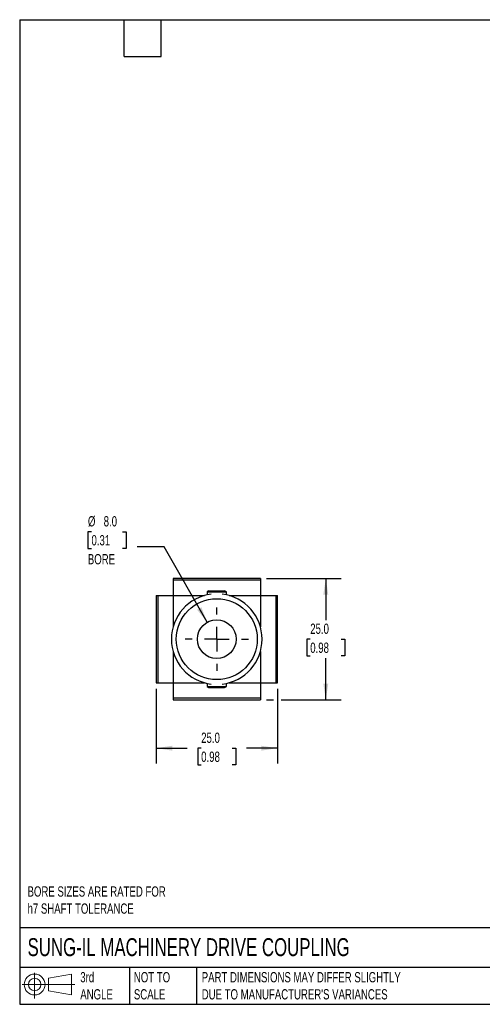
# Model space of a CAD drawing. Header units: millimetres. Extents: x 6 to 273, y 6 to 210.
# Tile 1 of 3: x 6 to 102, y 6 to 210. Entities that reach past the tile are written whole.
import ezdxf

# ---------------------------------------------------------------- set-up
doc = ezdxf.new("R2010")
doc.units = ezdxf.units.MM
doc.linetypes.add('SLD-Center', pattern=[19.05, 15.24, -1.27, 1.27, -1.27])
doc.linetypes.add('SLD-Solid', pattern=[0])
doc.layers.add('CENTER', color=40, linetype='SLD-Center')
doc.layers.add('SLD-DEFPOINTS', color=7, linetype='Continuous')
doc.layers.add('DIMENSIONS', color=140, linetype='SLD-Solid', lineweight=25)
doc.layers.add('TEXT', color=140, linetype='SLD-Solid', lineweight=25)
doc.styles.add('SLDTEXTSTYLE0', font='TXT', dxfattribs={"width": 0.7})
doc.dimstyles.new('SLDDIMSTYLE2', dxfattribs={"dimtxt": 2.158008, "dimasz": 3.302, "dimexe": 0, "dimexo": 0.0625, "dimgap": 0.539502, "dimtad": 0, "dimtih": 1, "dimtoh": 1, "dimdec": 1, "dimrnd": 1e-09, "dimzin": 4, "dimdsep": 46, "dimtxsty": 'SLDTEXTSTYLE0', "dimsah": 1, "dimcen": 0, "dimadec": 0, "dimazin": 1, "dimtfac": 1, "dimtdec": 1, "dimtofl": 0, "dimtmove": 0, "dimatfit": 3, "dimfxl": 0, "dimfrac": 2, "dimtolj": 1, "dimtzin": 12, "dimarcsym": 0})
doc.dimstyles.new('SLDDIMSTYLE4', dxfattribs={"dimtxt": 2.158008, "dimasz": 3.302, "dimexe": 0, "dimexo": 0.0625, "dimgap": 0.539502, "dimtad": 0, "dimtih": 1, "dimtoh": 1, "dimdec": 1, "dimrnd": 1e-09, "dimzin": 4, "dimdsep": 46, "dimtxsty": 'SLDTEXTSTYLE0', "dimsah": 1, "dimcen": 0.09, "dimadec": 0, "dimazin": 1, "dimtfac": 1, "dimtdec": 1, "dimtofl": 0, "dimtmove": 0, "dimatfit": 3, "dimfxl": 0, "dimfrac": 2, "dimtolj": 1, "dimtzin": 12, "dimarcsym": 0})

# ---------------------------------------------------------------- blocks, each defined once
blk = doc.blocks.new('Block11')
at = {"color": 7, "linetype": 'SLD-Solid', "lineweight": 18}
for p, q in [((2.59, 5.31), (2.59, 0)), ((5.48, 4.17), (10.18, 5.03)), ((5.48, 1.6), (5.48, 4.17)), ((10.18, 5.03), (10.18, 0.73)), ((0, 2.88), (10.87, 2.88)), ((5.48, 1.6), (10.18, 0.73))]:
    blk.add_line(p, q, dxfattribs=at)
for radius in [2.15, 1.29]:
    blk.add_circle((2.59, 2.88), radius, dxfattribs=at)
blk = doc.blocks.new('Block12')
at = {"layer": 'SLD-DEFPOINTS'}
blk.add_blockref('Block11', (0, 0), dxfattribs=at)
blk = doc.blocks.new('_D_9')
at = {"layer": 'DIMENSIONS'}
for p, q in [((21.16, 103.88), (20.43, 103.88)), ((20.43, 103.88), (20.43, 100.45)), ((27.57, 103.88), (28.3, 103.88)), ((28.3, 103.88), (28.3, 100.45)), ((20.43, 100.45), (21.16, 100.45)), ((28.3, 100.45), (27.57, 100.45)), ((36.16, 100.75), (30.61, 100.75)), ((45.03, 85.18), (36.16, 100.75))]:
    blk.add_line(p, q, dxfattribs=at)
blk.add_solid([(45.03, 85.18), (43.84, 88.3), (42.95, 87.8)], dxfattribs=at)
at = {"layer": 'DIMENSIONS', "char_height": 2.117, "attachment_point": 1, "style": 'SLDTEXTSTYLE0'}
for s, insert in [('%%c', (20.43, 107.09)), ('8.0', (23.68, 107.09)), ('0.31', (21.16, 103.18)), ('BORE', (20.41, 99.27))]:
    blk.add_mtext(s, dxfattribs=dict(at, insert=insert))
blk = doc.blocks.new('_D_10')
at = {"layer": 'DIMENSIONS'}
for p, q in [((34.51, 71.44), (34.51, 56.03)), ((59.51, 71.44), (59.51, 56.03)), ((34.51, 59.21), (40.88, 59.21)), ((43.8, 59.21), (43.08, 59.21)), ((43.08, 59.21), (43.08, 55.78)), ((50.21, 59.21), (50.94, 59.21)), ((50.94, 59.21), (50.94, 55.78)), ((59.51, 59.21), (53.14, 59.21)), ((43.08, 55.78), (43.8, 55.78)), ((50.94, 55.78), (50.21, 55.78))]:
    blk.add_line(p, q, dxfattribs=at)
for points in [[(34.51, 59.21), (37.81, 58.7), (37.81, 59.71)], [(59.51, 59.21), (56.21, 59.71), (56.21, 58.7)]]:
    blk.add_solid(points, dxfattribs=at)
at = {"layer": 'DIMENSIONS', "char_height": 2.117, "attachment_point": 1, "style": 'SLDTEXTSTYLE0'}
for s, insert in [('25.0', (43.8, 62.42)), ('0.98', (43.8, 58.5))]:
    blk.add_mtext(s, dxfattribs=dict(at, insert=insert))
blk = doc.blocks.new('_D_11')
at = {"layer": 'DIMENSIONS'}
for p, q in [((57.28, 94.21), (72.68, 94.21)), ((69.51, 94.21), (69.51, 85.62)), ((66.3, 81.71), (65.58, 81.71)), ((65.58, 81.71), (65.58, 78.28)), ((72.71, 81.71), (73.44, 81.71)), ((73.44, 81.71), (73.44, 78.28)), ((65.58, 78.28), (66.3, 78.28)), ((69.51, 69.21), (69.51, 77.79)), ((73.44, 78.28), (72.71, 78.28)), ((57.28, 69.21), (58.75, 69.21)), ((60.27, 69.21), (72.68, 69.21))]:
    blk.add_line(p, q, dxfattribs=at)
for points in [[(69.51, 94.21), (69, 90.9), (70.02, 90.9)], [(69.51, 69.21), (70.02, 72.51), (69, 72.51)]]:
    blk.add_solid(points, dxfattribs=at)
at = {"layer": 'DIMENSIONS', "char_height": 2.117, "attachment_point": 1, "style": 'SLDTEXTSTYLE0'}
for s, insert in [('25.0', (66.3, 84.92)), ('0.98', (66.3, 81))]:
    blk.add_mtext(s, dxfattribs=dict(at, insert=insert))
blk = doc.blocks.new('SW_CENTERMARKSYMBOL_3')
at = {"layer": 'CENTER', "color": 0}
for p, q in [((0, 5.08), (0, 6.54)), ((0, 0), (0, 2.54)), ((-5.08, 0), (-6.54, 0)), ((0, 0), (-2.54, 0)), ((0, 0), (0, -2.54)), ((0, 0), (2.54, 0)), ((5.08, 0), (6.54, 0)), ((0, -5.08), (0, -6.54))]:
    blk.add_line(p, q, dxfattribs=at)

msp = doc.modelspace()

# ---------------------------------------------------------------- linework, layer by layer
for p, q in [((56.01, 94.21), (38.01, 94.21)), ((38.01, 94.21), (38.01, 93.9)), ((56.01, 93.9), (38.01, 93.9)), ((38.01, 93.9), (38.01, 90.71)), ((56.01, 94.21), (56.01, 93.9)), ((56.01, 93.9), (56.01, 90.71)), ((45.4, 91.71), (45.01, 91.48)), ((45.01, 91.48), (45.01, 90.84)), ((45.01, 91.48), (48.17, 91.48)), ((45.4, 91.71), (47.95, 91.71)), ((47.95, 91.71), (48.62, 91.71)), ((48.17, 91.48), (49.01, 91.48)), ((49.01, 91.48), (48.62, 91.71)), ((49.01, 90.84), (49.01, 91.48)), ((34.51, 90.71), (34.51, 72.71)), ((34.51, 90.71), (34.82, 90.71)), ((34.82, 90.71), (34.82, 72.71)), ((34.82, 90.71), (38.01, 90.71)), ((38.01, 90.71), (44.47, 90.71)), ((38.01, 90.71), (38.01, 84.24)), ((49.54, 90.71), (56.01, 90.71)), ((56.01, 90.71), (59.2, 90.71)), ((56.01, 90.71), (56.01, 84.24)), ((59.2, 90.71), (59.2, 72.71)), ((59.2, 90.71), (59.51, 90.71)), ((59.51, 72.71), (59.51, 90.71)), ((38.01, 79.17), (38.01, 72.71)), ((56.01, 79.17), (56.01, 72.71)), ((34.51, 72.71), (34.82, 72.71)), ((34.82, 72.71), (38.01, 72.71)), ((38.01, 72.71), (44.47, 72.71)), ((38.01, 72.71), (38.01, 69.51)), ((45.01, 72.57), (45.01, 71.93)), ((45.01, 71.93), (45.4, 71.71)), ((45.01, 71.93), (48.17, 71.93)), ((45.4, 71.71), (47.95, 71.71)), ((47.95, 71.71), (48.62, 71.71)), ((48.17, 71.93), (49.01, 71.93)), ((48.62, 71.71), (49.01, 71.93)), ((49.01, 71.93), (49.01, 72.57)), ((49.54, 72.71), (56.01, 72.71)), ((56.01, 72.71), (59.2, 72.71)), ((56.01, 72.71), (56.01, 69.51)), ((59.2, 72.71), (59.51, 72.71)), ((56.01, 69.51), (38.01, 69.51)), ((38.01, 69.51), (38.01, 69.21)), ((38.01, 69.21), (56.01, 69.21)), ((56.01, 69.51), (56.01, 69.21))]:
    msp.add_line(p, q)
for radius in [8.35, 4]:
    msp.add_circle((47.01, 81.71), radius)
for start, end in [(96.9431, 263.0569), (276.9431, 83.0569)]:
    msp.add_arc((47.01, 81.71), 9.35, start, end)
at = {"layer": 'TEXT'}
for p, q in [((6.35, 209.55), (273.05, 209.55)), ((6.35, 209.55), (6.35, 6.35)), ((27.94, 201.93), (27.94, 209.55)), ((35.56, 201.93), (35.56, 209.55)), ((27.94, 201.93), (35.56, 201.93)), ((273.05, 22.13), (6.35, 22.13)), ((273.05, 13.97), (6.35, 13.97)), ((29.04, 13.97), (29.04, 6.35)), ((42.84, 13.97), (42.84, 6.35)), ((6.35, 6.35), (273.05, 6.35))]:
    msp.add_line(p, q, dxfattribs=at)

# ---------------------------------------------------------------- block references
at = {"layer": 'CENTER'}
msp.add_blockref('SW_CENTERMARKSYMBOL_3', (47.01, 81.71), dxfattribs=at)
at = {"layer": 'SLD-DEFPOINTS'}
msp.add_blockref('Block12', (6.84, 7.55), dxfattribs=at)

# ---------------------------------------------------------------- texts
at = {"layer": 'TEXT', "attachment_point": 1, "style": 'SLDTEXTSTYLE0'}
for s, insert, char_height in [('BORE SIZES ARE RATED FOR^Jh7 SHAFT TOLERANCE', (7.97, 30.69), 2.1167), ('SUNG-IL MACHINERY DRIVE COUPLING', (7.97, 20), 3.7042), ('3rd^JANGLE', (18.85, 13), 2.117), ('NOT TO^JSCALE', (29.91, 13), 2.1167), ("PART DIMENSIONS MAY DIFFER SLIGHTLY ^JDUE TO MANUFACTURER'S VARIANCES", (43.91, 13), 2.1167)]:
    msp.add_mtext(s, dxfattribs=dict(at, insert=insert, char_height=char_height))

# ---------------------------------------------------------------- dimensions: what is measured, and where the dimension line sits
at = {"layer": 'DIMENSIONS'}
dim = msp.add_diameter_dim_2p(p1=(48.99, 78.23), p2=(45.03, 85.18), text='<>\\PBORE', dimstyle='SLDDIMSTYLE2', dxfattribs=at)
dim.commit()
dim.dimension.update_dxf_attribs({"geometry": '_D_9', "text_midpoint": (24.36, 101.86), "dimtype": 163})
dim = msp.add_linear_dim(base=(69.51, 69.21), p1=(56.01, 94.21), p2=(56.01, 69.21), angle=90, dimstyle='SLDDIMSTYLE4', dxfattribs=at)
dim.commit()
dim.dimension.update_dxf_attribs({"geometry": '_D_11', "text_midpoint": (69.51, 81.71), "dimtype": 160})
dim = msp.add_linear_dim(base=(59.51, 59.21), p1=(34.51, 72.71), p2=(59.51, 72.71), dimstyle='SLDDIMSTYLE4', dxfattribs=at)
dim.commit()
dim.dimension.update_dxf_attribs({"geometry": '_D_10', "text_midpoint": (47.01, 59.21), "dimtype": 160})

doc.saveas('drawing.dxf')
